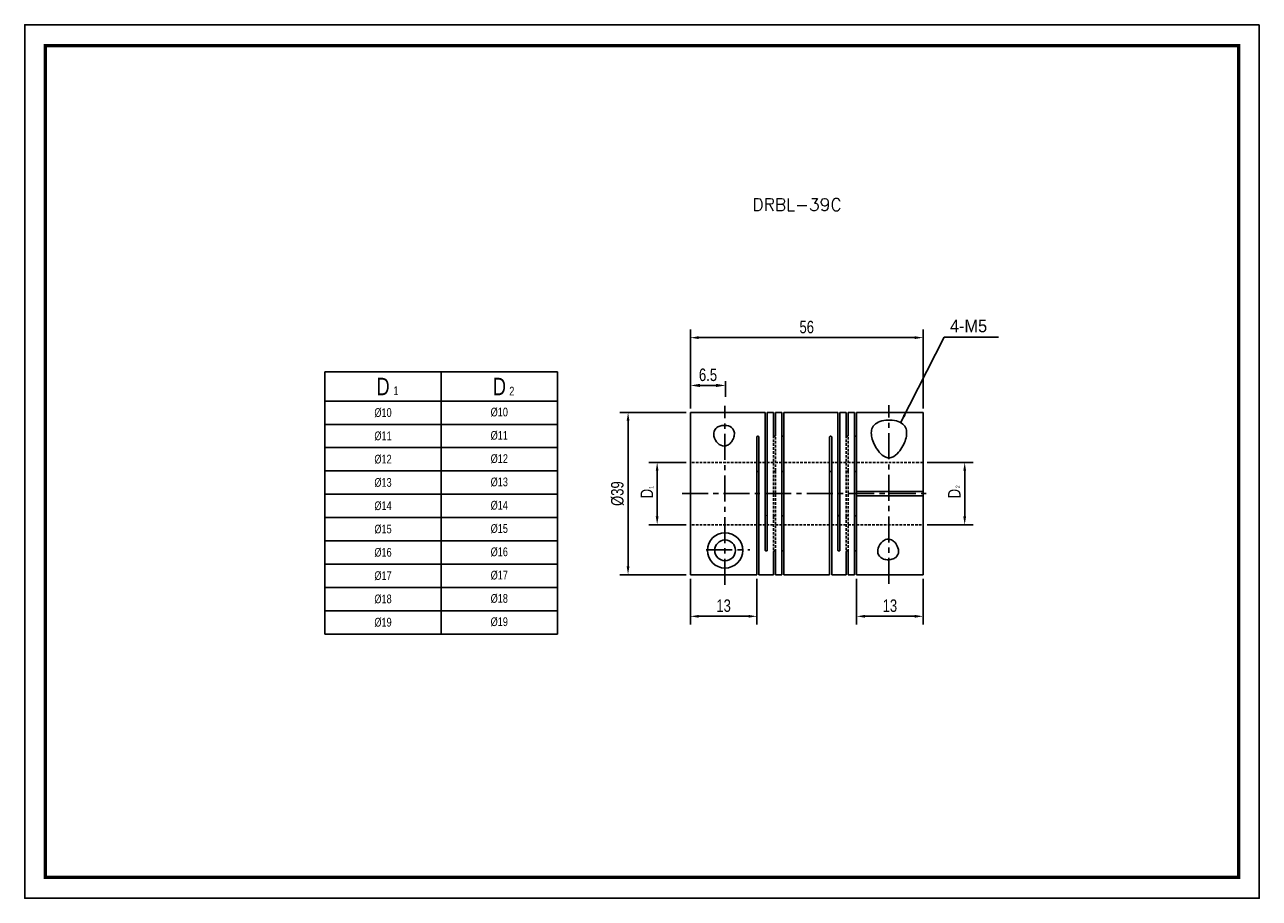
# Model space of a CAD drawing. Header units: millimetres. Extents: x 0 to 297, y 0 to 210.
import ezdxf

# ---------------------------------------------------------------- set-up
doc = ezdxf.new("R2010")
doc.units = ezdxf.units.MM
doc.header["$LTSCALE"] = 5
for name, pattern in [('CENTER', [2, 1.25, -0.25, 0.25, -0.25]), ('DASHED', [0.75, 0.5, -0.25]), ('HIDDEN2', [0.1875, 0.125, -0.0625])]:
    doc.linetypes.add(name, pattern=pattern)
doc.layers.get('0').update_dxf_attribs({"linetype": 'CONTINUOUS'})
doc.layers.get('Defpoints').update_dxf_attribs({"linetype": 'CONTINUOUS'})
for name, color, linetype in [('BM', 2, 'CONTINUOUS'), ('CT', 1, 'CENTER'), ('D', 7, 'CONTINUOUS'), ('DIM', 7, 'CONTINUOUS'), ('HD', 4, 'DASHED')]:
    doc.layers.add(name, color=color, linetype=linetype)
doc.styles.add('H', font='txt.shx')
doc.styles.get("Standard").update_dxf_attribs({"font": 'Gulim.ttf', "width": 0.8, "height": 3})
doc.dimstyles.new('LIM', dxfattribs={"dimtxt": 2, "dimasz": 2, "dimexe": 2, "dimexo": 1, "dimgap": 1, "dimtad": 1, "dimdec": 3, "dimzin": 9, "dimdsep": 46, "dimtxsty": 'Standard', "dimcen": 3, "dimclrd": 1, "dimclre": 1, "dimadec": 0, "dimazin": 0, "dimtfac": 1, "dimtdec": 3, "dimtmove": 0, "dimatfit": 3, "dimfxl": 0, "dimtolj": 1, "dimtzin": 0, "dimarcsym": 0})
doc.dimstyles.get("Standard").update_dxf_attribs({"dimtxt": 0.18, "dimasz": 0.18, "dimexe": 0.18, "dimexo": 0.0625, "dimgap": 0.09, "dimtad": 0, "dimtih": 1, "dimtoh": 1, "dimdec": 4, "dimzin": 0, "dimdsep": 46, "dimtxsty": 'Standard', "dimcen": 0.09, "dimadec": 0, "dimazin": 0, "dimtfac": 1, "dimtdec": 4, "dimtofl": 0, "dimtmove": 0, "dimatfit": 3, "dimfxl": 0, "dimtolj": 1, "dimtzin": 0, "dimarcsym": 0})

# ---------------------------------------------------------------- blocks, each defined once
blk = doc.blocks.new('*D129')
at = {"layer": 'Defpoints', "color": 0}
for p in [(160.13, 134.77), (160.13, 116.77), (216.13, 116.78)]:
    blk.add_point(p, dxfattribs=at)
at = {"layer": 'DIM', "color": 1, "lineweight": -2}
for p, q in [((160.13, 117.77), (160.13, 136.77)), ((216.13, 117.78), (216.13, 136.77)), ((214.13, 134.77), (162.13, 134.77))]:
    blk.add_line(p, q, dxfattribs=at)
at = {"layer": 'DIM', "color": 1}
for points in [[(162.13, 135.11), (162.13, 134.44), (160.13, 134.77)], [(214.13, 135.11), (214.13, 134.44), (216.13, 134.77)]]:
    blk.add_solid(points, dxfattribs=at)
at = {"layer": 'DIM', "color": 0, "insert": (188.13, 137.31), "char_height": 3, "attachment_point": 5}
blk.add_mtext('\\A1;56', dxfattribs=at)
blk = doc.blocks.new('*D130')
at = {"layer": 'Defpoints', "color": 0}
for p in [(145.15, 116.78), (160.13, 116.78), (160.13, 77.78)]:
    blk.add_point(p, dxfattribs=at)
at = {"layer": 'DIM', "color": 1, "lineweight": -2}
for p, q in [((159.13, 116.78), (143.15, 116.78)), ((145.15, 79.78), (145.15, 114.78)), ((159.13, 77.78), (143.15, 77.78))]:
    blk.add_line(p, q, dxfattribs=at)
at = {"layer": 'DIM', "color": 1}
for points in [[(144.81, 114.78), (145.48, 114.78), (145.15, 116.78)], [(144.81, 79.78), (145.48, 79.78), (145.15, 77.78)]]:
    blk.add_solid(points, dxfattribs=at)
at = {"layer": 'DIM', "color": 0, "insert": (142.61, 97.28), "char_height": 3, "attachment_point": 5, "rotation": 90}
blk.add_mtext('\\A1;%%C39', dxfattribs=at)
blk = doc.blocks.new('*D131')
at = {"layer": 'Defpoints', "color": 0}
for p in [(160.13, 77.78), (176.13, 77.78), (176.13, 67.78)]:
    blk.add_point(p, dxfattribs=at)
at = {"layer": 'DIM', "color": 1, "lineweight": -2}
for p, q in [((160.13, 76.78), (160.13, 65.78)), ((176.13, 76.78), (176.13, 65.78)), ((162.13, 67.78), (174.13, 67.78))]:
    blk.add_line(p, q, dxfattribs=at)
at = {"layer": 'DIM', "color": 1}
for points in [[(162.13, 68.12), (162.13, 67.45), (160.13, 67.78)], [(174.13, 68.12), (174.13, 67.45), (176.13, 67.78)]]:
    blk.add_solid(points, dxfattribs=at)
at = {"layer": 'DIM', "color": 0, "insert": (168.13, 70.33), "char_height": 3, "attachment_point": 5}
blk.add_mtext('\\A1;13', dxfattribs=at)
blk = doc.blocks.new('*D132')
at = {"layer": 'Defpoints', "color": 0}
for p in [(152.15, 104.76), (160.13, 104.76), (160.13, 89.8)]:
    blk.add_point(p, dxfattribs=at)
at = {"layer": 'DIM', "color": 1, "lineweight": -2}
for p, q in [((159.13, 104.76), (150.15, 104.76)), ((152.15, 91.8), (152.15, 102.76)), ((159.13, 89.8), (150.15, 89.8))]:
    blk.add_line(p, q, dxfattribs=at)
at = {"layer": 'DIM', "color": 1}
for points in [[(151.81, 102.76), (152.48, 102.76), (152.15, 104.76)], [(151.81, 91.8), (152.48, 91.8), (152.15, 89.8)]]:
    blk.add_solid(points, dxfattribs=at)
at = {"layer": 'DIM', "color": 0, "insert": (149.65, 97.28), "char_height": 3, "attachment_point": 5, "rotation": 90}
blk.add_mtext('\\A1;D', dxfattribs=at)
blk = doc.blocks.new('*D134')
at = {"layer": 'Defpoints', "color": 0}
for p in [(200.13, 77.78), (216.13, 77.78), (216.13, 67.78)]:
    blk.add_point(p, dxfattribs=at)
at = {"layer": 'DIM', "color": 1, "lineweight": -2}
for p, q in [((200.13, 76.78), (200.13, 65.78)), ((216.13, 76.78), (216.13, 65.78)), ((202.13, 67.78), (214.13, 67.78))]:
    blk.add_line(p, q, dxfattribs=at)
at = {"layer": 'DIM', "color": 1}
for points in [[(202.13, 68.12), (202.13, 67.45), (200.13, 67.78)], [(214.13, 68.12), (214.13, 67.45), (216.13, 67.78)]]:
    blk.add_solid(points, dxfattribs=at)
at = {"layer": 'DIM', "color": 0, "insert": (208.13, 70.33), "char_height": 3, "attachment_point": 5}
blk.add_mtext('\\A1;13', dxfattribs=at)
blk = doc.blocks.new('*D135')
at = {"layer": 'Defpoints', "color": 0}
for p in [(216.13, 104.78), (226.13, 104.78), (216.13, 89.78)]:
    blk.add_point(p, dxfattribs=at)
at = {"layer": 'DIM', "color": 1, "lineweight": -2}
for p, q in [((217.13, 104.78), (228.13, 104.78)), ((226.13, 91.78), (226.13, 102.78)), ((217.13, 89.78), (228.13, 89.78))]:
    blk.add_line(p, q, dxfattribs=at)
at = {"layer": 'DIM', "color": 1}
for points in [[(225.79, 102.78), (226.46, 102.78), (226.13, 104.78)], [(225.79, 91.78), (226.46, 91.78), (226.13, 89.78)]]:
    blk.add_solid(points, dxfattribs=at)
at = {"layer": 'DIM', "color": 0, "insert": (223.63, 97.28), "char_height": 3, "attachment_point": 5, "rotation": 90}
blk.add_mtext('\\A1;D', dxfattribs=at)
blk = doc.blocks.new('*D136')
at = {"layer": 'D', "lineweight": -2}
for p, q in [((160.16, 120.57), (160.16, 124.28)), ((162.46, 123.28), (166.3, 123.28)), ((168.6, 120.57), (168.6, 124.28))]:
    blk.add_line(p, q, dxfattribs=at)
at = {"layer": 'D'}
for points in [[(162.46, 123.67), (162.46, 122.9), (160.16, 123.28)], [(166.3, 123.67), (166.3, 122.9), (168.6, 123.28)]]:
    blk.add_solid(points, dxfattribs=at)
at = {"layer": 'Defpoints', "color": 0}
for p in [(168.6, 123.28), (160.16, 119.57), (168.6, 119.57)]:
    blk.add_point(p, dxfattribs=at)
at = {"layer": 'D', "insert": (164.38, 125.82), "char_height": 3, "attachment_point": 5}
blk.add_mtext('\\A1;6.5', dxfattribs=at)

msp = doc.modelspace()

# ---------------------------------------------------------------- linework, layer by layer
for p, q in [((72.20148, 126.5308), (72.20148, 63.5308)), ((72.20148, 126.5308), (128.20148, 126.5308)), ((128.20148, 126.5308), (128.20148, 63.5308)), ((72.20148, 63.5308), (128.20148, 63.5308))]:
    msp.add_line(p, q)
at = {"color": 4}
for p, q in [((100.20148, 126.5308), (100.20148, 63.5308)), ((72.20148, 119.5308), (128.20148, 119.5308))]:
    msp.add_line(p, q, dxfattribs=at)
at = {"color": 1}
for p, q in [((72.20148, 113.9308), (128.20148, 113.9308)), ((72.20148, 108.3308), (128.20148, 108.3308)), ((72.20148, 102.7308), (128.20148, 102.7308)), ((72.20148, 97.1308), (128.20148, 97.1308)), ((72.20148, 91.5308), (128.20148, 91.5308)), ((72.20148, 85.9308), (128.20148, 85.9308)), ((72.20148, 80.3308), (128.20148, 80.3308)), ((72.20148, 74.7308), (128.20148, 74.7308)), ((72.20148, 69.1308), (128.20148, 69.1308))]:
    msp.add_line(p, q, dxfattribs=at)
msp.add_lwpolyline([(297, 210), (0, 210), (0, 0), (297, 0)], close=True)
msp.add_lwpolyline([(292, 205, 0.8, 0.8, 0), (5, 205, 0.8, 0.8, 0), (5, 5, 0.8, 0.8, 0), (292, 5, 0.8, 0.8, 0)], format="xyseb", close=True)
at = {"layer": 'BM', "linetype": 'Continuous'}
for p, q in [((178.12799, 116.77855), (160.12799, 116.77855)), ((160.13654, 116.77214), (160.12799, 116.77855)), ((160.12799, 77.78496), (160.12799, 116.77214)), ((160.12799, 116.77214), (160.13654, 116.77214)), ((178.12799, 116.77855), (178.12799, 83.66787)), ((178.62799, 116.77855), (178.62799, 83.66787)), ((180.12799, 116.77855), (178.62799, 116.77855)), ((180.12799, 116.77855), (180.12799, 111.24277)), ((180.62799, 116.77855), (180.62799, 111.24277)), ((182.12799, 116.77855), (180.62799, 116.77855)), ((182.12799, 116.77855), (182.12799, 77.77855)), ((195.62799, 116.77855), (182.62799, 116.77855)), ((182.62799, 116.77855), (182.62799, 77.77855)), ((195.62799, 116.77855), (195.62799, 83.66787)), ((196.12799, 116.77855), (196.12799, 83.66787)), ((197.62799, 116.77855), (196.12799, 116.77855)), ((197.62799, 116.77855), (197.62799, 111.24277)), ((198.12799, 116.77855), (198.12799, 111.24277)), ((199.62799, 116.77855), (198.12799, 116.77855)), ((199.62799, 116.77855), (199.62799, 77.77855)), ((200.12799, 116.77855), (200.12799, 97.77855)), ((216.12799, 116.77855), (200.12799, 116.77855)), ((216.12799, 97.77855), (216.12799, 116.77855)), ((176.12799, 110.88922), (176.12799, 77.78496)), ((176.62799, 77.77855), (176.62799, 110.88922)), ((193.62799, 77.77855), (193.62799, 110.88922)), ((194.12799, 77.77855), (194.12799, 110.88922)), ((200.12799, 97.77855), (216.12799, 97.77855)), ((200.12799, 97.77855), (200.12799, 97.27855)), ((200.12799, 97.27855), (200.12799, 96.77855)), ((200.12799, 96.77855), (200.12799, 77.77855)), ((200.12799, 96.77855), (216.12799, 96.77855)), ((216.12799, 77.77855), (216.12799, 96.77855)), ((180.12799, 83.31432), (180.12799, 77.77855)), ((180.62799, 83.31432), (180.62799, 77.77855)), ((197.62799, 83.31432), (197.62799, 77.77855)), ((198.12799, 83.31432), (198.12799, 77.77855)), ((176.12799, 77.78496), (160.12799, 77.78496)), ((176.62799, 77.77855), (180.12799, 77.77855)), ((180.62799, 77.77855), (182.12799, 77.77855)), ((182.62799, 77.77855), (193.62799, 77.77855)), ((194.12799, 77.77855), (197.62799, 77.77855)), ((198.12799, 77.77855), (199.62799, 77.77855)), ((200.12799, 77.77855), (216.12799, 77.77855))]:
    msp.add_line(p, q, dxfattribs=at)
at = {"layer": 'BM', "linetype": 'HIDDEN2'}
msp.add_line((216.12799, 104.77855), (215.02799, 104.77855), dxfattribs=at)
at = {"layer": 'BM', "linetype": 'Continuous'}
for radius in [4.25, 2.5]:
    msp.add_circle((168.48235, 83.63562), radius, dxfattribs=at)
msp.add_arc((201.49925, 97.27855), 14.62874, 358.0412891, 1.9587109, dxfattribs=at)
for points, knots in [([(169.70481, 113.37666), (169.21442, 113.63402), (168.61145, 113.73858), (167.63966, 113.64419), (167.29898, 113.56832), (166.63858, 113.27571), (166.30851, 113.04764), (165.84863, 112.4027), (165.74162, 111.99291), (165.74839, 111.2384), (165.84134, 110.88723), (166.23328, 109.9417), (166.6371, 109.45215), (167.5545, 108.79877), (168.08891, 108.63714), (168.92286, 108.81855), (169.20949, 108.95235), (169.75396, 109.37643), (170.01171, 109.66825), (170.42647, 110.34359), (170.58028, 110.72132), (170.73955, 111.45236), (170.74404, 111.79955), (170.56379, 112.69986), (170.19521, 113.11931), (169.70481, 113.37666)], [0, 0, 0, 0, 0.125, 0.125, 0.1875, 0.1875, 0.25, 0.25, 0.3125, 0.3125, 0.375, 0.375, 0.5, 0.5, 0.625, 0.625, 0.6875, 0.6875, 0.75, 0.75, 0.8125, 0.8125, 0.875, 0.875, 1, 1, 1, 1]), ([(203.66669, 111.86025), (203.66669, 112.34487), (203.75337, 112.79184), (204.16871, 113.61122), (204.4974, 113.96846), (205.4076, 114.53107), (205.99414, 114.73625), (207.29835, 114.96241), (208.02366, 114.98589), (209.39367, 114.84441), (210.027, 114.68106), (211.05475, 114.18881), (211.44794, 113.85902), (212.23542, 112.70736), (212.26383, 111.72709), (211.77465, 109.68146), (211.27353, 108.59173), (210.14127, 107.08288), (209.68792, 106.58132), (208.82376, 106.05396), (208.49589, 105.91861), (207.80335, 105.83521), (207.44238, 105.89504), (206.48527, 106.28533), (205.99346, 106.7613), (205.16348, 107.74631), (204.83202, 108.26634), (204.00157, 109.83738), (203.66669, 110.89101), (203.66669, 111.86025)], [0, 0, 0, 0, 0.0625, 0.0625, 0.125, 0.125, 0.1875, 0.1875, 0.25, 0.25, 0.3125, 0.3125, 0.375, 0.375, 0.5, 0.5, 0.625, 0.625, 0.6875, 0.6875, 0.71875, 0.71875, 0.75, 0.75, 0.8125, 0.8125, 0.875, 0.875, 1, 1, 1, 1]), ([(176.12799, 110.88922), (176.12799, 110.90926), (176.13282, 110.92953), (176.14208, 110.94836), (176.15134, 110.96719), (176.16529, 110.9851), (176.18277, 111.00062), (176.20024, 111.01614), (176.22174, 111.02971), (176.24546, 111.04022), (176.26919, 111.05073), (176.2958, 111.05847), (176.3231, 111.06281), (176.34106, 111.06567), (176.35958, 111.06713), (176.37799, 111.06713), (176.40597, 111.06713), (176.43434, 111.06371), (176.46074, 111.05716), (176.48714, 111.05061), (176.51231, 111.04073), (176.53416, 111.02834), (176.55601, 111.01594), (176.57514, 111.00069), (176.58998, 110.98381), (176.60481, 110.96693), (176.61575, 110.94797), (176.62189, 110.92847), (176.62593, 110.91565), (176.62799, 110.9024), (176.62799, 110.88922)], [0, 0, 0, 0, 0.10746775, 0.10746775, 0.10746775, 0.214935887, 0.214935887, 0.214935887, 0.322399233, 0.322399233, 0.322399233, 0.429864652, 0.429864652, 0.429864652, 0.499999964, 0.499999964, 0.499999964, 0.607468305, 0.607468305, 0.607468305, 0.714936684, 0.714936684, 0.714936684, 0.82240431, 0.82240431, 0.82240431, 0.929868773, 0.929868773, 0.929868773, 1, 1, 1, 1]), ([(180.62799, 111.24277), (180.62799, 111.22324), (180.62316, 111.2034), (180.6139, 111.18489), (180.60464, 111.16638), (180.59069, 111.14869), (180.57321, 111.13332), (180.55573, 111.11794), (180.53424, 111.10445), (180.51052, 111.09399), (180.48679, 111.08352), (180.46018, 111.07579), (180.43288, 111.07144), (180.41492, 111.06858), (180.3964, 111.06713), (180.37799, 111.06713), (180.35001, 111.06713), (180.32164, 111.07055), (180.29524, 111.07709), (180.26883, 111.08363), (180.24367, 111.09349), (180.22182, 111.10581), (180.19997, 111.11814), (180.18083, 111.13327), (180.166, 111.14995), (180.15117, 111.16662), (180.14023, 111.1853), (180.13409, 111.20441), (180.13005, 111.21698), (180.12799, 111.22992), (180.12799, 111.24277)], [0, 0, 0, 0, 0.10746775, 0.10746775, 0.10746775, 0.214935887, 0.214935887, 0.214935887, 0.322399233, 0.322399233, 0.322399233, 0.429864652, 0.429864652, 0.429864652, 0.499999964, 0.499999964, 0.499999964, 0.607468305, 0.607468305, 0.607468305, 0.714936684, 0.714936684, 0.714936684, 0.82240431, 0.82240431, 0.82240431, 0.929868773, 0.929868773, 0.929868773, 1, 1, 1, 1]), ([(182.12799, 111.24277), (182.12799, 111.22324), (182.13282, 111.2034), (182.14208, 111.18489), (182.15134, 111.16638), (182.16529, 111.14869), (182.18277, 111.13332), (182.20024, 111.11794), (182.22174, 111.10445), (182.24546, 111.09399), (182.26919, 111.08352), (182.2958, 111.07579), (182.3231, 111.07144), (182.34106, 111.06858), (182.35958, 111.06713), (182.37799, 111.06713), (182.40597, 111.06713), (182.43434, 111.07055), (182.46074, 111.07709), (182.48714, 111.08363), (182.51231, 111.09349), (182.53416, 111.10581), (182.55601, 111.11814), (182.57514, 111.13327), (182.58998, 111.14995), (182.60481, 111.16662), (182.61575, 111.1853), (182.62189, 111.20441), (182.62593, 111.21698), (182.62799, 111.22992), (182.62799, 111.24277)], [0, 0, 0, 0, 0.10746775, 0.10746775, 0.10746775, 0.214935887, 0.214935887, 0.214935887, 0.322399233, 0.322399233, 0.322399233, 0.429864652, 0.429864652, 0.429864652, 0.499999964, 0.499999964, 0.499999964, 0.607468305, 0.607468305, 0.607468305, 0.714936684, 0.714936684, 0.714936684, 0.82240431, 0.82240431, 0.82240431, 0.929868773, 0.929868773, 0.929868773, 1, 1, 1, 1]), ([(193.62799, 110.88922), (193.62799, 110.90926), (193.63282, 110.92953), (193.64208, 110.94836), (193.65134, 110.96719), (193.66529, 110.9851), (193.68277, 111.00062), (193.70024, 111.01614), (193.72174, 111.02971), (193.74546, 111.04022), (193.76919, 111.05073), (193.7958, 111.05847), (193.8231, 111.06281), (193.84106, 111.06567), (193.85958, 111.06713), (193.87799, 111.06713), (193.90597, 111.06713), (193.93434, 111.06371), (193.96074, 111.05716), (193.98714, 111.05061), (194.01231, 111.04073), (194.03416, 111.02834), (194.05601, 111.01594), (194.07514, 111.00069), (194.08998, 110.98381), (194.10481, 110.96693), (194.11575, 110.94797), (194.12189, 110.92847), (194.12593, 110.91565), (194.12799, 110.9024), (194.12799, 110.88922)], [0, 0, 0, 0, 0.10746775, 0.10746775, 0.10746775, 0.214935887, 0.214935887, 0.214935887, 0.322399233, 0.322399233, 0.322399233, 0.429864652, 0.429864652, 0.429864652, 0.499999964, 0.499999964, 0.499999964, 0.607468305, 0.607468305, 0.607468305, 0.714936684, 0.714936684, 0.714936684, 0.82240431, 0.82240431, 0.82240431, 0.929868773, 0.929868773, 0.929868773, 1, 1, 1, 1]), ([(198.12799, 111.24277), (198.12799, 111.22324), (198.12316, 111.2034), (198.1139, 111.18489), (198.10464, 111.16638), (198.09069, 111.14869), (198.07321, 111.13332), (198.05573, 111.11794), (198.03424, 111.10445), (198.01052, 111.09399), (197.98679, 111.08352), (197.96018, 111.07579), (197.93288, 111.07144), (197.91492, 111.06858), (197.8964, 111.06713), (197.87799, 111.06713), (197.85001, 111.06713), (197.82164, 111.07055), (197.79524, 111.07709), (197.76883, 111.08363), (197.74367, 111.09349), (197.72182, 111.10581), (197.69997, 111.11814), (197.68083, 111.13327), (197.666, 111.14995), (197.65117, 111.16662), (197.64023, 111.1853), (197.63409, 111.20441), (197.63005, 111.21698), (197.62799, 111.22992), (197.62799, 111.24277)], [0, 0, 0, 0, 0.10746775, 0.10746775, 0.10746775, 0.214935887, 0.214935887, 0.214935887, 0.322399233, 0.322399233, 0.322399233, 0.429864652, 0.429864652, 0.429864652, 0.499999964, 0.499999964, 0.499999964, 0.607468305, 0.607468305, 0.607468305, 0.714936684, 0.714936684, 0.714936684, 0.82240431, 0.82240431, 0.82240431, 0.929868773, 0.929868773, 0.929868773, 1, 1, 1, 1]), ([(199.62799, 111.24277), (199.62799, 111.22324), (199.63282, 111.2034), (199.64208, 111.18489), (199.65134, 111.16638), (199.66529, 111.14869), (199.68277, 111.13332), (199.70024, 111.11794), (199.72174, 111.10445), (199.74546, 111.09399), (199.76919, 111.08352), (199.7958, 111.07579), (199.8231, 111.07144), (199.84106, 111.06858), (199.85958, 111.06713), (199.87799, 111.06713), (199.90597, 111.06713), (199.93434, 111.07055), (199.96074, 111.07709), (199.98714, 111.08363), (200.01231, 111.09349), (200.03416, 111.10581), (200.05601, 111.11814), (200.07514, 111.13327), (200.08998, 111.14995), (200.10481, 111.16662), (200.11575, 111.1853), (200.12189, 111.20441), (200.12593, 111.21698), (200.12799, 111.22992), (200.12799, 111.24277)], [0, 0, 0, 0, 0.10746775, 0.10746775, 0.10746775, 0.214935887, 0.214935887, 0.214935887, 0.322399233, 0.322399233, 0.322399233, 0.429864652, 0.429864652, 0.429864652, 0.499999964, 0.499999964, 0.499999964, 0.607468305, 0.607468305, 0.607468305, 0.714936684, 0.714936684, 0.714936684, 0.82240431, 0.82240431, 0.82240431, 0.929868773, 0.929868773, 0.929868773, 1, 1, 1, 1]), ([(176.62799, 102.40212), (176.62799, 102.41621), (176.62573, 102.43033), (176.6213, 102.44394), (176.61487, 102.46369), (176.60365, 102.4828), (176.58856, 102.49973), (176.57349, 102.51665), (176.55413, 102.53185), (176.53211, 102.54413), (176.51008, 102.55641), (176.48478, 102.56611), (176.45828, 102.57247), (176.43259, 102.57865), (176.40512, 102.58185), (176.37799, 102.58185), (176.35001, 102.58185), (176.32164, 102.57843), (176.29524, 102.57187), (176.26884, 102.56531), (176.24367, 102.55542), (176.22182, 102.54297), (176.19997, 102.53052), (176.18084, 102.51517), (176.16601, 102.49813), (176.15118, 102.4811), (176.14024, 102.46191), (176.1341, 102.44212), (176.13005, 102.42908), (176.12799, 102.41558), (176.12799, 102.40212)], [0, 0, 0, 0, 0.07392694, 0.07392694, 0.07392694, 0.181386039, 0.181386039, 0.181386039, 0.288771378, 0.288771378, 0.288771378, 0.396157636, 0.396157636, 0.396157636, 0.500202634, 0.500202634, 0.500202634, 0.60761625, 0.60761625, 0.60761625, 0.715030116, 0.715030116, 0.715030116, 0.822438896, 0.822438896, 0.822438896, 0.92982631, 0.92982631, 0.92982631, 1, 1, 1, 1]), ([(182.12799, 102.75568), (182.12799, 102.74913), (182.12854, 102.74255), (182.12964, 102.73602), (182.13286, 102.71693), (182.14092, 102.69785), (182.15316, 102.68038), (182.1654, 102.66293), (182.18214, 102.6466), (182.20202, 102.63281), (182.22188, 102.61902), (182.24543, 102.60739), (182.27069, 102.59893), (182.29596, 102.59047), (182.32365, 102.58494), (182.35147, 102.58284), (182.37929, 102.58075), (182.40801, 102.58202), (182.43525, 102.58654), (182.46249, 102.59107), (182.48899, 102.59898), (182.51257, 102.60958), (182.53615, 102.62017), (182.55746, 102.63374), (182.57472, 102.64911), (182.59198, 102.66448), (182.60568, 102.68207), (182.61468, 102.70037), (182.62344, 102.71816), (182.62799, 102.7371), (182.62799, 102.75568)], [0, 0, 0, 0, 0.036576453, 0.036576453, 0.036576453, 0.144043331, 0.144043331, 0.144043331, 0.251411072, 0.251411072, 0.251411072, 0.358757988, 0.358757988, 0.358757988, 0.466125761, 0.466125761, 0.466125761, 0.573505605, 0.573505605, 0.573505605, 0.680886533, 0.680886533, 0.680886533, 0.788264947, 0.788264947, 0.788264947, 0.895626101, 0.895626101, 0.895626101, 1, 1, 1, 1]), ([(194.12799, 102.40212), (194.12799, 102.4027), (194.12799, 102.40327), (194.12798, 102.40384), (194.12771, 102.4243), (194.12261, 102.44488), (194.11308, 102.46391), (194.10357, 102.48293), (194.08938, 102.50092), (194.07169, 102.51643), (194.054, 102.53195), (194.03233, 102.54542), (194.00848, 102.55579), (193.98461, 102.56617), (193.9579, 102.57373), (193.93055, 102.5779), (193.91332, 102.58052), (193.89561, 102.58185), (193.87799, 102.58185), (193.85001, 102.58185), (193.82164, 102.57843), (193.79524, 102.57187), (193.76884, 102.56531), (193.74367, 102.55542), (193.72182, 102.54297), (193.69997, 102.53052), (193.68084, 102.51517), (193.66601, 102.49813), (193.65118, 102.4811), (193.64024, 102.46191), (193.6341, 102.44212), (193.63005, 102.42908), (193.62799, 102.41558), (193.62799, 102.40212)], [0, 0, 0, 0, 0.00297536, 0.00297536, 0.00297536, 0.110512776, 0.110512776, 0.110512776, 0.217935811, 0.217935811, 0.217935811, 0.325313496, 0.325313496, 0.325313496, 0.432706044, 0.432706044, 0.432706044, 0.499757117, 0.499757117, 0.499757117, 0.607168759, 0.607168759, 0.607168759, 0.714580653, 0.714580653, 0.714580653, 0.82198746, 0.82198746, 0.82198746, 0.929372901, 0.929372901, 0.929372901, 1, 1, 1, 1]), ([(200.12799, 102.75568), (200.12799, 102.73656), (200.12316, 102.71706), (200.11391, 102.69881), (200.10465, 102.68056), (200.09071, 102.66306), (200.07324, 102.6478), (200.05577, 102.63255), (200.03429, 102.61912), (200.01057, 102.60869), (199.98686, 102.59825), (199.96025, 102.59052), (199.93296, 102.58617), (199.91497, 102.58331), (199.89643, 102.58185), (199.87799, 102.58185), (199.85001, 102.58185), (199.82164, 102.58527), (199.79524, 102.5918), (199.76884, 102.59834), (199.74367, 102.60817), (199.72182, 102.62044), (199.69997, 102.63271), (199.68084, 102.64775), (199.66601, 102.66426), (199.65118, 102.68077), (199.64024, 102.6992), (199.6341, 102.71799), (199.63005, 102.73037), (199.62799, 102.74309), (199.62799, 102.75568)], [0, 0, 0, 0, 0.107404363, 0.107404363, 0.107404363, 0.214811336, 0.214811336, 0.214811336, 0.322185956, 0.322185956, 0.322185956, 0.429574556, 0.429574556, 0.429574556, 0.499772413, 0.499772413, 0.499772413, 0.607180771, 0.607180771, 0.607180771, 0.71458938, 0.71458938, 0.71458938, 0.821992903, 0.821992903, 0.821992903, 0.929375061, 0.929375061, 0.929375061, 1, 1, 1, 1]), ([(178.62799, 92.15497), (178.62799, 92.1544), (178.62799, 92.15382), (178.62798, 92.15325), (178.62771, 92.1328), (178.62261, 92.11221), (178.61308, 92.09318), (178.60357, 92.07417), (178.58938, 92.05618), (178.57169, 92.04066), (178.554, 92.02515), (178.53233, 92.01167), (178.50848, 92.0013), (178.48461, 91.99092), (178.4579, 91.98336), (178.43055, 91.9792), (178.41332, 91.97658), (178.39561, 91.97525), (178.37799, 91.97525), (178.35001, 91.97525), (178.32164, 91.97866), (178.29524, 91.98522), (178.26884, 91.99178), (178.24367, 92.00167), (178.22182, 92.01412), (178.19997, 92.02657), (178.18084, 92.04193), (178.16601, 92.05896), (178.15118, 92.076), (178.14024, 92.09519), (178.1341, 92.11498), (178.13005, 92.12802), (178.12799, 92.14151), (178.12799, 92.15497)], [0, 0, 0, 0, 0.00297536, 0.00297536, 0.00297536, 0.110512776, 0.110512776, 0.110512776, 0.217935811, 0.217935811, 0.217935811, 0.325313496, 0.325313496, 0.325313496, 0.432706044, 0.432706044, 0.432706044, 0.499757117, 0.499757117, 0.499757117, 0.607168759, 0.607168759, 0.607168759, 0.714580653, 0.714580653, 0.714580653, 0.82198746, 0.82198746, 0.82198746, 0.929372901, 0.929372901, 0.929372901, 1, 1, 1, 1]), ([(195.62799, 92.15497), (195.62799, 92.1544), (195.62799, 92.15382), (195.628, 92.15325), (195.62826, 92.1328), (195.63337, 92.11221), (195.64289, 92.09318), (195.65241, 92.07417), (195.6666, 92.05618), (195.68429, 92.04066), (195.70197, 92.02515), (195.72364, 92.01167), (195.7475, 92.0013), (195.77137, 91.99092), (195.79808, 91.98336), (195.82543, 91.9792), (195.84265, 91.97658), (195.86037, 91.97525), (195.87799, 91.97525), (195.90597, 91.97525), (195.93434, 91.97866), (195.96074, 91.98522), (195.98714, 91.99178), (196.01231, 92.00167), (196.03416, 92.01412), (196.05601, 92.02657), (196.07514, 92.04193), (196.08997, 92.05896), (196.1048, 92.076), (196.11574, 92.09519), (196.12188, 92.11498), (196.12593, 92.12802), (196.12799, 92.14151), (196.12799, 92.15497)], [0, 0, 0, 0, 0.00297536, 0.00297536, 0.00297536, 0.110512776, 0.110512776, 0.110512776, 0.217935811, 0.217935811, 0.217935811, 0.325313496, 0.325313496, 0.325313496, 0.432706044, 0.432706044, 0.432706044, 0.499757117, 0.499757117, 0.499757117, 0.607168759, 0.607168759, 0.607168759, 0.714580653, 0.714580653, 0.714580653, 0.82198746, 0.82198746, 0.82198746, 0.929372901, 0.929372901, 0.929372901, 1, 1, 1, 1]), ([(182.62799, 91.80142), (182.62799, 91.80797), (182.62744, 91.81454), (182.62634, 91.82108), (182.62312, 91.84016), (182.61506, 91.85924), (182.60281, 91.87671), (182.59058, 91.89417), (182.57383, 91.91049), (182.55396, 91.92428), (182.53409, 91.93807), (182.51055, 91.9497), (182.48529, 91.95816), (182.46002, 91.96663), (182.43233, 91.97215), (182.40451, 91.97425), (182.37668, 91.97635), (182.34797, 91.97508), (182.32073, 91.97055), (182.29349, 91.96602), (182.26699, 91.95811), (182.24341, 91.94752), (182.21983, 91.93692), (182.19852, 91.92335), (182.18126, 91.90798), (182.164, 91.89261), (182.1503, 91.87503), (182.14129, 91.85673), (182.13254, 91.83893), (182.12799, 91.82), (182.12799, 91.80142)], [0, 0, 0, 0, 0.036576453, 0.036576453, 0.036576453, 0.144043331, 0.144043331, 0.144043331, 0.251411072, 0.251411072, 0.251411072, 0.358757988, 0.358757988, 0.358757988, 0.466125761, 0.466125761, 0.466125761, 0.573505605, 0.573505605, 0.573505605, 0.680886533, 0.680886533, 0.680886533, 0.788264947, 0.788264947, 0.788264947, 0.895626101, 0.895626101, 0.895626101, 1, 1, 1, 1]), ([(199.62799, 91.80142), (199.62799, 91.80195), (199.62799, 91.80249), (199.628, 91.80303), (199.62826, 91.82217), (199.63337, 91.84167), (199.64289, 91.85988), (199.65241, 91.87807), (199.6666, 91.89549), (199.68429, 91.91063), (199.70197, 91.92577), (199.72364, 91.93905), (199.7475, 91.94932), (199.77137, 91.95959), (199.79808, 91.96714), (199.82543, 91.9713), (199.84265, 91.97391), (199.86037, 91.97525), (199.87799, 91.97525), (199.90597, 91.97525), (199.93434, 91.97183), (199.96074, 91.96529), (199.98714, 91.95875), (200.01231, 91.94892), (200.03416, 91.93665), (200.05601, 91.92438), (200.07514, 91.90934), (200.08997, 91.89283), (200.1048, 91.87632), (200.11574, 91.85789), (200.12188, 91.8391), (200.12593, 91.82672), (200.12799, 91.81401), (200.12799, 91.80142)], [0, 0, 0, 0, 0.002976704, 0.002976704, 0.002976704, 0.11056267, 0.11056267, 0.11056267, 0.218034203, 0.218034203, 0.218034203, 0.325460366, 0.325460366, 0.325460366, 0.432901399, 0.432901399, 0.432901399, 0.499982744, 0.499982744, 0.499982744, 0.607443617, 0.607443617, 0.607443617, 0.714904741, 0.714904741, 0.714904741, 0.822360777, 0.822360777, 0.822360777, 0.929795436, 0.929795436, 0.929795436, 1, 1, 1, 1]), ([(210.21232, 83.41148), (210.21232, 83.9653), (210.02472, 84.54781), (209.48956, 85.36444), (209.26406, 85.63085), (208.69808, 86.07965), (208.34276, 86.26593), (207.55798, 86.37345), (207.1454, 86.27778), (206.48044, 85.92118), (206.21268, 85.67569), (205.55756, 84.88926), (205.31173, 84.3042), (205.15948, 83.18825), (205.2647, 82.63994), (205.81286, 81.98579), (206.06452, 81.79416), (206.69304, 81.50911), (207.07122, 81.41649), (207.86195, 81.36304), (208.26789, 81.40238), (208.98922, 81.60105), (209.29873, 81.75841), (210.01218, 82.33637), (210.21232, 82.85766), (210.21232, 83.41148)], [0, 0, 0, 0, 0.125, 0.125, 0.1875, 0.1875, 0.25, 0.25, 0.3125, 0.3125, 0.375, 0.375, 0.5, 0.5, 0.625, 0.625, 0.6875, 0.6875, 0.75, 0.75, 0.8125, 0.8125, 0.875, 0.875, 1, 1, 1, 1]), ([(178.62799, 83.66787), (178.62799, 83.64784), (178.62316, 83.62757), (178.6139, 83.60874), (178.60464, 83.58991), (178.59069, 83.572), (178.57321, 83.55647), (178.55573, 83.54095), (178.53424, 83.52738), (178.51052, 83.51687), (178.48679, 83.50637), (178.46018, 83.49862), (178.43288, 83.49428), (178.41492, 83.49142), (178.3964, 83.48996), (178.37799, 83.48996), (178.35001, 83.48996), (178.32164, 83.49338), (178.29524, 83.49993), (178.26883, 83.50649), (178.24367, 83.51636), (178.22182, 83.52876), (178.19997, 83.54115), (178.18083, 83.55641), (178.166, 83.57329), (178.15117, 83.59016), (178.14023, 83.60913), (178.13409, 83.62862), (178.13005, 83.64145), (178.12799, 83.65469), (178.12799, 83.66787)], [0, 0, 0, 0, 0.10746775, 0.10746775, 0.10746775, 0.214935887, 0.214935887, 0.214935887, 0.322399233, 0.322399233, 0.322399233, 0.429864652, 0.429864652, 0.429864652, 0.499999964, 0.499999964, 0.499999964, 0.607468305, 0.607468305, 0.607468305, 0.714936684, 0.714936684, 0.714936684, 0.82240431, 0.82240431, 0.82240431, 0.929868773, 0.929868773, 0.929868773, 1, 1, 1, 1]), ([(180.12799, 83.31432), (180.12799, 83.33385), (180.13282, 83.3537), (180.14208, 83.37221), (180.15134, 83.39072), (180.16529, 83.4084), (180.18277, 83.42377), (180.20024, 83.43915), (180.22174, 83.45264), (180.24546, 83.46311), (180.26919, 83.47358), (180.2958, 83.48131), (180.3231, 83.48565), (180.34106, 83.48851), (180.35958, 83.48996), (180.37799, 83.48996), (180.40597, 83.48996), (180.43434, 83.48655), (180.46074, 83.48), (180.48714, 83.47346), (180.51231, 83.46361), (180.53416, 83.45128), (180.55601, 83.43896), (180.57514, 83.42382), (180.58998, 83.40714), (180.60481, 83.39047), (180.61575, 83.3718), (180.62189, 83.35269), (180.62593, 83.34012), (180.62799, 83.32717), (180.62799, 83.31432)], [0, 0, 0, 0, 0.10746775, 0.10746775, 0.10746775, 0.214935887, 0.214935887, 0.214935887, 0.322399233, 0.322399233, 0.322399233, 0.429864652, 0.429864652, 0.429864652, 0.499999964, 0.499999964, 0.499999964, 0.607468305, 0.607468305, 0.607468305, 0.714936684, 0.714936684, 0.714936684, 0.82240431, 0.82240431, 0.82240431, 0.929868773, 0.929868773, 0.929868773, 1, 1, 1, 1]), ([(182.62799, 83.31432), (182.62799, 83.33385), (182.62316, 83.3537), (182.6139, 83.37221), (182.60464, 83.39072), (182.59069, 83.4084), (182.57321, 83.42377), (182.55573, 83.43915), (182.53424, 83.45264), (182.51052, 83.46311), (182.48679, 83.47358), (182.46018, 83.48131), (182.43288, 83.48565), (182.41492, 83.48851), (182.3964, 83.48996), (182.37799, 83.48996), (182.35001, 83.48996), (182.32164, 83.48655), (182.29524, 83.48), (182.26883, 83.47346), (182.24367, 83.46361), (182.22182, 83.45128), (182.19997, 83.43896), (182.18083, 83.42382), (182.166, 83.40714), (182.15117, 83.39047), (182.14023, 83.3718), (182.13409, 83.35269), (182.13005, 83.34012), (182.12799, 83.32717), (182.12799, 83.31432)], [0, 0, 0, 0, 0.10746775, 0.10746775, 0.10746775, 0.214935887, 0.214935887, 0.214935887, 0.322399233, 0.322399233, 0.322399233, 0.429864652, 0.429864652, 0.429864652, 0.499999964, 0.499999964, 0.499999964, 0.607468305, 0.607468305, 0.607468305, 0.714936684, 0.714936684, 0.714936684, 0.82240431, 0.82240431, 0.82240431, 0.929868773, 0.929868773, 0.929868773, 1, 1, 1, 1]), ([(196.12799, 83.66787), (196.12799, 83.64784), (196.12316, 83.62757), (196.1139, 83.60874), (196.10464, 83.58991), (196.09069, 83.572), (196.07321, 83.55647), (196.05573, 83.54095), (196.03424, 83.52738), (196.01052, 83.51687), (195.98679, 83.50637), (195.96018, 83.49862), (195.93288, 83.49428), (195.91492, 83.49142), (195.8964, 83.48996), (195.87799, 83.48996), (195.85001, 83.48996), (195.82164, 83.49338), (195.79524, 83.49993), (195.76883, 83.50649), (195.74367, 83.51636), (195.72182, 83.52876), (195.69997, 83.54115), (195.68083, 83.55641), (195.666, 83.57329), (195.65117, 83.59016), (195.64023, 83.60913), (195.63409, 83.62862), (195.63005, 83.64145), (195.62799, 83.65469), (195.62799, 83.66787)], [0, 0, 0, 0, 0.10746775, 0.10746775, 0.10746775, 0.214935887, 0.214935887, 0.214935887, 0.322399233, 0.322399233, 0.322399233, 0.429864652, 0.429864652, 0.429864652, 0.499999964, 0.499999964, 0.499999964, 0.607468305, 0.607468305, 0.607468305, 0.714936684, 0.714936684, 0.714936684, 0.82240431, 0.82240431, 0.82240431, 0.929868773, 0.929868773, 0.929868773, 1, 1, 1, 1]), ([(197.62799, 83.31432), (197.62799, 83.33385), (197.63282, 83.3537), (197.64208, 83.37221), (197.65134, 83.39072), (197.66529, 83.4084), (197.68277, 83.42377), (197.70024, 83.43915), (197.72174, 83.45264), (197.74546, 83.46311), (197.76919, 83.47358), (197.7958, 83.48131), (197.8231, 83.48565), (197.84106, 83.48851), (197.85958, 83.48996), (197.87799, 83.48996), (197.90597, 83.48996), (197.93434, 83.48655), (197.96074, 83.48), (197.98714, 83.47346), (198.01231, 83.46361), (198.03416, 83.45128), (198.05601, 83.43896), (198.07514, 83.42382), (198.08998, 83.40714), (198.10481, 83.39047), (198.11575, 83.3718), (198.12189, 83.35269), (198.12593, 83.34012), (198.12799, 83.32717), (198.12799, 83.31432)], [0, 0, 0, 0, 0.10746775, 0.10746775, 0.10746775, 0.214935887, 0.214935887, 0.214935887, 0.322399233, 0.322399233, 0.322399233, 0.429864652, 0.429864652, 0.429864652, 0.499999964, 0.499999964, 0.499999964, 0.607468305, 0.607468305, 0.607468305, 0.714936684, 0.714936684, 0.714936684, 0.82240431, 0.82240431, 0.82240431, 0.929868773, 0.929868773, 0.929868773, 1, 1, 1, 1]), ([(200.12799, 83.31432), (200.12799, 83.33385), (200.12316, 83.3537), (200.1139, 83.37221), (200.10464, 83.39072), (200.09069, 83.4084), (200.07321, 83.42377), (200.05573, 83.43915), (200.03424, 83.45264), (200.01052, 83.46311), (199.98679, 83.47358), (199.96018, 83.48131), (199.93288, 83.48565), (199.91492, 83.48851), (199.8964, 83.48996), (199.87799, 83.48996), (199.85001, 83.48996), (199.82164, 83.48655), (199.79524, 83.48), (199.76883, 83.47346), (199.74367, 83.46361), (199.72182, 83.45128), (199.69997, 83.43896), (199.68083, 83.42382), (199.666, 83.40714), (199.65117, 83.39047), (199.64023, 83.3718), (199.63409, 83.35269), (199.63005, 83.34012), (199.62799, 83.32717), (199.62799, 83.31432)], [0, 0, 0, 0, 0.10746775, 0.10746775, 0.10746775, 0.214935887, 0.214935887, 0.214935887, 0.322399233, 0.322399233, 0.322399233, 0.429864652, 0.429864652, 0.429864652, 0.499999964, 0.499999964, 0.499999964, 0.607468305, 0.607468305, 0.607468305, 0.714936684, 0.714936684, 0.714936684, 0.82240431, 0.82240431, 0.82240431, 0.929868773, 0.929868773, 0.929868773, 1, 1, 1, 1])]:
    msp.add_open_spline(points, degree=3, knots=knots, dxfattribs=at)
at = {"layer": 'CT'}
for p, q in [((168.44969, 75.38911), (168.44969, 118.3827)), ((207.86729, 75.56318), (207.86729, 118.56318)), ((158.12799, 97.27855), (218.12799, 97.27855)), ((163.94767, 83.77855), (174.44767, 83.77855))]:
    msp.add_line(p, q, dxfattribs=at)
at = {"layer": 'HD', "linetype": 'HIDDEN2'}
for p, q in [((180.12799, 111.24277), (180.12799, 102.75568)), ((180.62799, 102.75568), (180.62799, 111.24277)), ((197.62799, 111.24277), (197.62799, 102.75568)), ((198.12799, 102.75568), (198.12799, 111.24277)), ((176.12799, 104.76186), (160.12799, 104.76186)), ((176.12799, 104.76186), (160.12799, 104.76186)), ((178.12799, 104.77855), (176.12799, 104.77855)), ((180.12799, 104.77855), (178.62799, 104.77855)), ((182.12799, 104.77855), (180.62799, 104.77855)), ((195.62799, 104.77855), (182.62799, 104.77855)), ((197.62799, 104.77855), (196.12799, 104.77855)), ((199.62799, 104.77855), (198.12799, 104.77855)), ((206.52799, 104.77855), (200.12799, 104.77855)), ((215.02799, 104.77855), (206.52799, 104.77855)), ((180.12799, 102.75568), (180.12799, 91.80142)), ((180.62799, 91.80142), (180.62799, 102.75568)), ((197.62799, 102.75568), (197.62799, 91.80142)), ((198.12799, 91.80142), (198.12799, 102.75568)), ((176.12799, 89.79523), (160.12799, 89.79523)), ((176.62799, 89.77855), (180.12799, 89.77855)), ((180.12799, 91.80142), (180.12799, 83.31432)), ((180.62799, 83.31432), (180.62799, 91.80142)), ((180.62799, 89.77855), (182.12799, 89.77855)), ((182.62799, 89.77855), (193.62799, 89.77855)), ((194.12799, 89.77855), (197.62799, 89.77855)), ((197.62799, 91.80142), (197.62799, 83.31432)), ((198.12799, 83.31432), (198.12799, 91.80142)), ((198.12799, 89.77855), (199.62799, 89.77855)), ((200.12799, 89.77855), (216.12799, 89.77855))]:
    msp.add_line(p, q, dxfattribs=at)
for points, knots in [([(180.62799, 102.75568), (180.62799, 102.75514), (180.62799, 102.7546), (180.62798, 102.75407), (180.62771, 102.73492), (180.62261, 102.71543), (180.61308, 102.69722), (180.60357, 102.67902), (180.58938, 102.66161), (180.57169, 102.64646), (180.554, 102.63133), (180.53233, 102.61805), (180.50848, 102.60777), (180.48461, 102.5975), (180.4579, 102.58995), (180.43055, 102.5858), (180.41332, 102.58318), (180.39561, 102.58185), (180.37799, 102.58185), (180.35001, 102.58185), (180.32164, 102.58527), (180.29524, 102.5918), (180.26884, 102.59834), (180.24367, 102.60817), (180.22182, 102.62044), (180.19997, 102.63271), (180.18084, 102.64775), (180.16601, 102.66426), (180.15118, 102.68077), (180.14024, 102.6992), (180.1341, 102.71799), (180.13005, 102.73037), (180.12799, 102.74309), (180.12799, 102.75568)], [0, 0, 0, 0, 0.00297536, 0.00297536, 0.00297536, 0.110512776, 0.110512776, 0.110512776, 0.217935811, 0.217935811, 0.217935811, 0.325313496, 0.325313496, 0.325313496, 0.432706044, 0.432706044, 0.432706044, 0.499757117, 0.499757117, 0.499757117, 0.607168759, 0.607168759, 0.607168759, 0.714580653, 0.714580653, 0.714580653, 0.82198746, 0.82198746, 0.82198746, 0.929372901, 0.929372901, 0.929372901, 1, 1, 1, 1]), ([(197.62799, 102.75568), (197.62799, 102.74913), (197.62854, 102.74255), (197.62964, 102.73602), (197.63286, 102.71693), (197.64092, 102.69785), (197.65316, 102.68038), (197.6654, 102.66293), (197.68214, 102.6466), (197.70202, 102.63281), (197.72188, 102.61902), (197.74543, 102.60739), (197.77069, 102.59893), (197.79596, 102.59047), (197.82365, 102.58494), (197.85147, 102.58284), (197.87929, 102.58075), (197.90801, 102.58202), (197.93525, 102.58654), (197.96249, 102.59107), (197.98899, 102.59898), (198.01257, 102.60958), (198.03615, 102.62017), (198.05746, 102.63374), (198.07472, 102.64911), (198.09198, 102.66448), (198.10568, 102.68207), (198.11468, 102.70037), (198.12344, 102.71816), (198.12799, 102.7371), (198.12799, 102.75568)], [0, 0, 0, 0, 0.036576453, 0.036576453, 0.036576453, 0.144043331, 0.144043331, 0.144043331, 0.251411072, 0.251411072, 0.251411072, 0.358757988, 0.358757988, 0.358757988, 0.466125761, 0.466125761, 0.466125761, 0.573505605, 0.573505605, 0.573505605, 0.680886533, 0.680886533, 0.680886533, 0.788264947, 0.788264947, 0.788264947, 0.895626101, 0.895626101, 0.895626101, 1, 1, 1, 1]), ([(180.12799, 91.80142), (180.12799, 91.80195), (180.12799, 91.80249), (180.128, 91.80303), (180.12826, 91.82217), (180.13337, 91.84167), (180.14289, 91.85988), (180.15241, 91.87807), (180.1666, 91.89549), (180.18429, 91.91063), (180.20197, 91.92577), (180.22364, 91.93905), (180.2475, 91.94932), (180.27137, 91.95959), (180.29808, 91.96714), (180.32543, 91.9713), (180.34265, 91.97391), (180.36037, 91.97525), (180.37799, 91.97525), (180.40597, 91.97525), (180.43434, 91.97183), (180.46074, 91.96529), (180.48714, 91.95875), (180.51231, 91.94892), (180.53416, 91.93665), (180.55601, 91.92438), (180.57514, 91.90934), (180.58997, 91.89283), (180.6048, 91.87632), (180.61574, 91.85789), (180.62188, 91.8391), (180.62593, 91.82672), (180.62799, 91.81401), (180.62799, 91.80142)], [0, 0, 0, 0, 0.00297536, 0.00297536, 0.00297536, 0.110512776, 0.110512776, 0.110512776, 0.217935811, 0.217935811, 0.217935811, 0.325313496, 0.325313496, 0.325313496, 0.432706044, 0.432706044, 0.432706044, 0.499757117, 0.499757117, 0.499757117, 0.607168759, 0.607168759, 0.607168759, 0.714580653, 0.714580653, 0.714580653, 0.82198746, 0.82198746, 0.82198746, 0.929372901, 0.929372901, 0.929372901, 1, 1, 1, 1]), ([(198.12799, 91.80142), (198.12799, 91.80797), (198.12744, 91.81454), (198.12634, 91.82108), (198.12312, 91.84016), (198.11506, 91.85924), (198.10281, 91.87671), (198.09058, 91.89417), (198.07383, 91.91049), (198.05396, 91.92428), (198.03409, 91.93807), (198.01055, 91.9497), (197.98529, 91.95816), (197.96002, 91.96663), (197.93233, 91.97215), (197.90451, 91.97425), (197.87668, 91.97635), (197.84797, 91.97508), (197.82073, 91.97055), (197.79349, 91.96602), (197.76699, 91.95811), (197.74341, 91.94752), (197.71983, 91.93692), (197.69852, 91.92335), (197.68126, 91.90798), (197.664, 91.89261), (197.6503, 91.87503), (197.64129, 91.85673), (197.63254, 91.83893), (197.62799, 91.82), (197.62799, 91.80142)], [0, 0, 0, 0, 0.036576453, 0.036576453, 0.036576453, 0.144043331, 0.144043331, 0.144043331, 0.251411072, 0.251411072, 0.251411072, 0.358757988, 0.358757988, 0.358757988, 0.466125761, 0.466125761, 0.466125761, 0.573505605, 0.573505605, 0.573505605, 0.680886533, 0.680886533, 0.680886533, 0.788264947, 0.788264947, 0.788264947, 0.895626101, 0.895626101, 0.895626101, 1, 1, 1, 1])]:
    msp.add_open_spline(points, degree=3, knots=knots, dxfattribs=at)

# ---------------------------------------------------------------- texts
at = {"color": 0}
for s, insert, char_height, width, attachment_point in [('D', (86.20148, 123.0308), 4.2, 28, 5), ('D', (114.20148, 123.0308), 4.2, 28, 5), ('1', (88.6973, 123.05569), 2.1, 6.3, 1), ('2', (116.56768, 122.97523), 2.1, 3.36, 1), ('%%c10', (86.20148, 116.7308), 2.1, 28, 5), ('%%c10', (114.16671, 116.84996), 2.1, 28, 5), ('%%c11', (86.20148, 111.1308), 2.1, 28, 5), ('%%c11', (114.16671, 111.24996), 2.1, 28, 5), ('%%c12', (86.20148, 105.5308), 2.1, 28, 5), ('%%c12', (114.16671, 105.64996), 2.1, 28, 5), ('%%c13', (86.20148, 99.9308), 2.1, 28, 5), ('%%c13', (114.16671, 100.04996), 2.1, 28, 5), ('%%c14', (86.20148, 94.3308), 2.1, 28, 5), ('%%c14', (114.16671, 94.44996), 2.1, 28, 5), ('%%c15', (86.20148, 88.7308), 2.1, 28, 5), ('%%c15', (114.16671, 88.84996), 2.1, 28, 5), ('%%c16', (86.20148, 83.1308), 2.1, 28, 5), ('%%c16', (114.16671, 83.24996), 2.1, 28, 5), ('%%c17', (86.20148, 77.5308), 2.1, 28, 5), ('%%c17', (114.16671, 77.64996), 2.1, 28, 5), ('%%c18', (86.20148, 71.9308), 2.1, 28, 5), ('%%c18', (114.16671, 72.04996), 2.1, 28, 5), ('%%c19', (86.20148, 66.3308), 2.1, 28, 5), ('%%c19', (114.16671, 66.44996), 2.1, 28, 5)]:
    msp.add_mtext(s, dxfattribs=dict(at, insert=insert, char_height=char_height, width=width, attachment_point=attachment_point))
at = {"layer": 'D', "insert": (175.05073, 168.25209), "char_height": 3, "attachment_point": 1, "style": 'H'}
msp.add_mtext('DRBL-39C', dxfattribs=at)
at = {"layer": 'DIM'}
msp.add_text('4-M5', height=3, dxfattribs=at).set_placement((222.58676, 136.07641))
at = {"layer": 'DIM', "char_height": 1, "attachment_point": 1, "rotation": 90}
for s, insert, width in [('1', (150.22495, 98.43992), 24.8), ('2', (223.95225, 98.57475), 20.6)]:
    msp.add_mtext(s, dxfattribs=dict(at, insert=insert, width=width))

# ---------------------------------------------------------------- dimensions: what is measured, and where the dimension line sits
at = {"layer": 'D', "color": 1}
dim = msp.add_linear_dim(base=(168.59632, 123.28499), p1=(160.1555, 119.56885), p2=(168.59632, 119.56885), text='6.5', dimstyle='Standard', override={"dimtxt": 2, "dimasz": 2.3, "dimexe": 1, "dimexo": 1, "dimgap": 1, "dimtad": 1, "dimtih": 0, "dimtoh": 0, "dimzin": 8, "dimcen": 1, "dimclrd": 256, "dimclre": 256, "dimclrt": 256, "dimadec": 4, "dimazin": 2, "dimtfac": 0.5, "dimtix": 1, "dimtofl": 1, "dimtmove": 2, "dimtzin": 8}, dxfattribs=at)
dim.commit()
dim.dimension.update_dxf_attribs({"geometry": '*D136', "text_midpoint": (164.37591, 125.82294)})
at = {"layer": 'DIM'}
dim = msp.add_linear_dim(base=(160.12799, 134.77214), p1=(216.12799, 116.77855), p2=(160.12799, 116.77214), dimstyle='LIM', dxfattribs=at)
dim.commit()
dim.dimension.update_dxf_attribs({"geometry": '*D129', "text_midpoint": (188.12799, 137.31008)})
for base, p1, p2, text, picture, middle in [((145.1479, 116.77855), (160.12799, 77.78496), (160.12799, 116.77855), '%%C39', '*D130', (142.60995, 97.28175)), ((152.1479, 104.76186), (160.12799, 89.79523), (160.12799, 104.76186), 'D', '*D132', (149.64591, 97.27855)), ((226.12799, 104.77855), (216.12799, 89.77855), (216.12799, 104.77855), 'D', '*D135', (223.62599, 97.27855))]:
    dim = msp.add_linear_dim(base=base, p1=p1, p2=p2, angle=90, text=text, dimstyle='LIM', dxfattribs=at)
    dim.commit()
    dim.dimension.update_dxf_attribs({"geometry": picture, "text_midpoint": middle})
for base, p1, p2, picture, middle in [((176.12799, 67.78496), (160.12799, 77.78496), (176.12799, 77.78496), '*D131', (168.12799, 70.3269)), ((216.12799, 67.78496), (200.12799, 77.77855), (216.12799, 77.77855), '*D134', (208.12799, 70.3269))]:
    dim = msp.add_linear_dim(base=base, p1=p1, p2=p2, text='13', dimstyle='LIM', dxfattribs=at)
    dim.commit()
    dim.dimension.update_dxf_attribs({"geometry": picture, "text_midpoint": middle})

# ---------------------------------------------------------------- leaders
msp.add_leader([(210.77799, 114.44477), (221.21078, 134.92715), (234.27695, 134.92715)], dimstyle='LIM', override={"dimgap": 1, "dimtad": 0}, dxfattribs=at)

doc.saveas('drawing.dxf')
